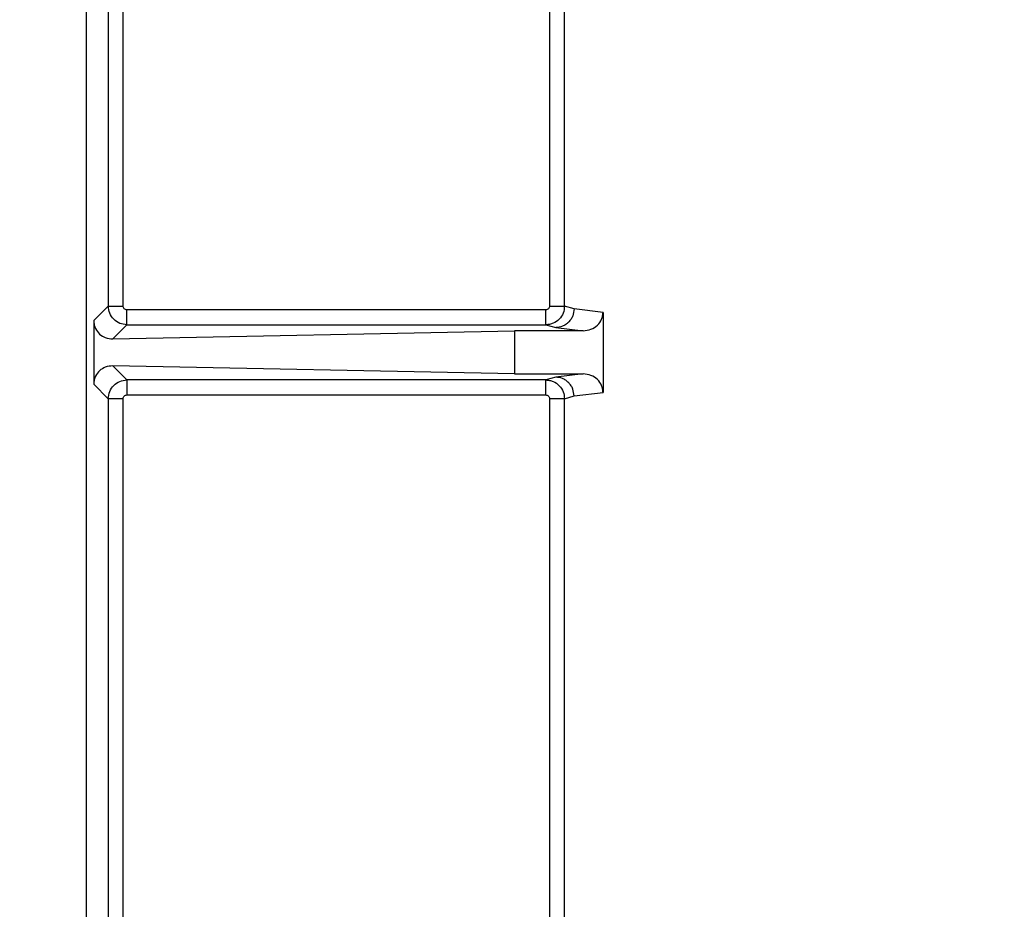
# Model space of a CAD drawing. Header units: inches. Extents: x 218.9 to 312.4, y 214.8 to 247.8.
# Tile 144 of 256: x 256.231 to 256.36, y 224.718 to 224.835. Entities that reach past the tile are written whole.
import ezdxf

# ---------------------------------------------------------------- set-up
doc = ezdxf.new("R2010")
doc.units = ezdxf.units.IN
doc.header["$LTSCALE"] = 0.25
doc.header["$MEASUREMENT"] = 0
doc.layers.add('ANNOTATIONS', color=1, linetype='Continuous')
doc.layers.add('MOTOR RH', color=7, linetype='Continuous')
doc.styles.add('ARIAL', font='arial.ttf', dxfattribs={"height": 0.09375})
doc.dimstyles.new('STANDARD$0', dxfattribs={"dimtxt": 0.09375, "dimasz": 0.09375, "dimexe": 0.03125, "dimexo": 0.046875, "dimgap": 0.09, "dimtad": 0, "dimtih": 1, "dimtoh": 1, "dimdec": 4, "dimzin": 0, "dimdsep": 46, "dimtxsty": 'ARIAL', "dimcen": 0.09, "dimadec": 0, "dimazin": 0, "dimtfac": 1, "dimtdec": 4, "dimtofl": 0, "dimtmove": 0, "dimatfit": 1, "dimfxl": 1, "dimtolj": 1, "dimtzin": 0, "dimarcsym": 0})

# ---------------------------------------------------------------- blocks, each defined once
blk = doc.blocks.new('*D113')
at = {"layer": 'ANNOTATIONS', "color": 0, "lineweight": -2, "transparency": 16777216}
for p, q in [((255.4929976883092, 223.5726725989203), (255.4929976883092, 225.8445399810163)), ((256.9914460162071, 225.558016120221), (256.9914460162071, 225.8445399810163)), ((255.5867476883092, 225.8132899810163), (256.0611257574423, 225.8132899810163)), ((256.8976960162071, 225.8132899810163), (256.4233179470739, 225.8132899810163))]:
    blk.add_line(p, q, dxfattribs=at)
at = {"layer": 'ANNOTATIONS', "color": 0, "transparency": 16777216}
for points in [[(255.5867476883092, 225.8289149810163), (255.5867476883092, 225.7976649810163), (255.4929976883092, 225.8132899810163)], [(256.8976960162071, 225.8289149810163), (256.8976960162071, 225.7976649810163), (256.9914460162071, 225.8132899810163)]]:
    blk.add_solid(points, dxfattribs=at)
at = {"layer": 'defpoints', "color": 0, "transparency": 16777216}
for p in [(255.4929976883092, 225.8132899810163), (256.9914460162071, 225.511141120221), (255.4929976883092, 223.5257975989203)]:
    blk.add_point(p, dxfattribs=at)
at = {"layer": 'ANNOTATIONS', "color": 0, "transparency": 16777216, "insert": (256.2422218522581, 225.8132899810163), "char_height": 0.09375, "attachment_point": 5, "style": 'ARIAL'}
blk.add_mtext('\\A1;25"', dxfattribs=at)
blk = doc.blocks.new('*D115')
at = {"layer": 'ANNOTATIONS', "color": 0, "lineweight": -2, "transparency": 16777216}
for p, q in [((255.4929976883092, 223.5726725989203), (255.4929976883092, 225.542391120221)), ((256.8367468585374, 224.8765007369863), (256.8367468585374, 225.542391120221)), ((255.5867476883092, 225.511141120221), (255.87455039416, 225.511141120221)), ((256.7429968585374, 225.511141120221), (256.4551941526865, 225.511141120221))]:
    blk.add_line(p, q, dxfattribs=at)
at = {"layer": 'ANNOTATIONS', "color": 0, "transparency": 16777216}
for points in [[(255.5867476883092, 225.526766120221), (255.5867476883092, 225.495516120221), (255.4929976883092, 225.511141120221)], [(256.7429968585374, 225.526766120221), (256.7429968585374, 225.495516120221), (256.8367468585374, 225.511141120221)]]:
    blk.add_solid(points, dxfattribs=at)
at = {"layer": 'defpoints', "color": 0, "transparency": 16777216}
for p in [(256.8367468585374, 225.511141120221), (256.8367468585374, 224.8296257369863), (255.4929976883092, 223.5257975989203)]:
    blk.add_point(p, dxfattribs=at)
at = {"layer": 'ANNOTATIONS', "color": 0, "transparency": 16777216, "insert": (256.1648722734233, 225.511141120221), "char_height": 0.09375, "attachment_point": 5, "style": 'ARIAL'}
blk.add_mtext('\\A1;21 1/2"', dxfattribs=at)

msp = doc.modelspace()

# ---------------------------------------------------------------- linework, layer by layer
at = {"layer": 'MOTOR RH'}
for p, q in [((256.2396772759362, 224.8769750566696), (256.2396772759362, 224.7059895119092)), ((256.300522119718, 224.8746378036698), (256.300527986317, 224.7975671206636)), ((256.3024944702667, 224.7975671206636), (256.3024944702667, 224.8751657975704)), ((256.2425753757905, 224.8671262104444), (256.2425753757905, 224.7975671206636)), ((256.2445430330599, 224.7975671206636), (256.2445430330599, 224.8671262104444)), ((256.2425753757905, 224.7975671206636), (256.2406687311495, 224.7956593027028)), ((256.2425753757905, 224.7975671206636), (256.2445430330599, 224.7975671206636)), ((256.3000363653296, 224.7970743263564), (256.2450346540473, 224.7970743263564)), ((256.3000363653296, 224.7951078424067), (256.3000363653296, 224.7970743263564)), ((256.300527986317, 224.7975671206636), (256.3024944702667, 224.7975671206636)), ((256.3037510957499, 224.7971963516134), (256.3024944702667, 224.7975671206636)), ((256.3075503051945, 224.7967434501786), (256.3037510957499, 224.7971963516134)), ((256.3075503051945, 224.7967434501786), (256.3075503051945, 224.7862211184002)), ((256.2406687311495, 224.7956593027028), (256.2406687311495, 224.787305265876)), ((256.2431784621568, 224.7932516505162), (256.2450346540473, 224.7951078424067)), ((256.2450346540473, 224.7951078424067), (256.3000363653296, 224.7951078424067)), ((256.3000363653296, 224.7951078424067), (256.3013387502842, 224.7947370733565)), ((256.2431784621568, 224.7932516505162), (256.2959156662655, 224.794314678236)), ((256.2959156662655, 224.794314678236), (256.2959156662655, 224.7886498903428)), ((256.3049291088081, 224.794314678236), (256.2959156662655, 224.794314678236)), ((256.3013387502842, 224.7947370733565), (256.3049291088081, 224.794314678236)), ((256.2959156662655, 224.7886498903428), (256.2431784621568, 224.7897152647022)), ((256.2450346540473, 224.7878590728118), (256.2431784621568, 224.7897152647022)), ((256.2959156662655, 224.7886498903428), (256.3049291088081, 224.7886498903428)), ((256.3049291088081, 224.7886498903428), (256.3013387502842, 224.7882274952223)), ((256.2406687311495, 224.787305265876), (256.2425753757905, 224.7853997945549)), ((256.3000363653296, 224.7878590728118), (256.2450346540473, 224.7878590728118)), ((256.2450346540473, 224.7878590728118), (256.2450346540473, 224.7858902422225)), ((256.3013387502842, 224.7882274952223), (256.3000363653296, 224.7878590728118)), ((256.3000363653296, 224.7858902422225), (256.3000363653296, 224.7878590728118)), ((256.3037510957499, 224.7857682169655), (256.3075503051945, 224.7862211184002)), ((256.2425753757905, 224.7853997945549), (256.2425753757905, 224.7158383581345)), ((256.2445430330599, 224.7853997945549), (256.2425753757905, 224.7853997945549)), ((256.2445430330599, 224.7158383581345), (256.2445430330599, 224.7853997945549)), ((256.2450346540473, 224.7858902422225), (256.3000363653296, 224.7858902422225)), ((256.300527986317, 224.7853997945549), (256.300522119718, 224.7083267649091)), ((256.3024944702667, 224.7853997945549), (256.300527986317, 224.7853997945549)), ((256.3024944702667, 224.7853997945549), (256.3037510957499, 224.7857682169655)), ((256.3024944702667, 224.7078011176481), (256.3024944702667, 224.7853997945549))]:
    msp.add_line(p, q, dxfattribs=at)
for points, knots in [([(256.2450346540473, 224.7951078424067), (256.2447124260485, 224.7951449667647), (256.2440684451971, 224.7952191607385), (256.2432560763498, 224.7957881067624), (256.2426867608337, 224.7966003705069), (256.2426125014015, 224.7972448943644), (256.2425753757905, 224.7975671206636)], [0, 0, 0, 0, 0.2500783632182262, 0.4997879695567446, 0.7499216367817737, 0.9999999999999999, 0.9999999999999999, 0.9999999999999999, 0.9999999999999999]), ([(256.2450346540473, 224.7970743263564), (256.2449698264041, 224.7970806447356), (256.2448400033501, 224.7970932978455), (256.2446787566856, 224.7972100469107), (256.2445617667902, 224.7973716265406), (256.2445492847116, 224.7975018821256), (256.2445430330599, 224.7975671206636)], [0, 0, 0, 0, 0.249303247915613, 0.4992516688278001, 0.7492000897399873, 1, 1, 1, 1]), ([(256.2450346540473, 224.7951078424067), (256.2450346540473, 224.7951450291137), (256.2450346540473, 224.795219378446), (256.2450346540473, 224.7956751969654), (256.2450346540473, 224.7963183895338), (256.2450346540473, 224.7968224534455), (256.2450346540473, 224.7970743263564)], [0, 0, 0, 0, 0.250052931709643, 0.4999439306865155, 0.750129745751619, 1, 1, 1, 1]), ([(256.3024944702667, 224.7975671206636), (256.3024594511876, 224.7972546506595), (256.3023887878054, 224.7966241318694), (256.3018369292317, 224.7958060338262), (256.3011600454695, 224.795343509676), (256.3005338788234, 224.7951350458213), (256.3002026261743, 224.7951169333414), (256.3000363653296, 224.7951078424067)], [0, 0, 0, 0, 0.2426776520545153, 0.4896880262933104, 0.7418172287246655, 0.8704140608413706, 1, 1, 1, 1]), ([(256.300527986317, 224.7975671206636), (256.3005212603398, 224.797501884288), (256.3005078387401, 224.7973717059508), (256.3003912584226, 224.7972104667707), (256.3002308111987, 224.7970930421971), (256.3001012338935, 224.7970805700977), (256.3000363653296, 224.7970743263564)], [0, 0, 0, 0, 0.2513272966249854, 0.5015203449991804, 0.7504527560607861, 1, 1, 1, 1]), ([(256.3037510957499, 224.7971963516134), (256.3037173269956, 224.7968884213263), (256.3036653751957, 224.7964146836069), (256.3033626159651, 224.7958448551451), (256.3030518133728, 224.7954516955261), (256.3026679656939, 224.7951318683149), (256.302105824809, 224.7948268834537), (256.301641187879, 224.794772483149), (256.3013387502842, 224.7947370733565)], [0, 0, 0, 0, 0.2393383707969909, 0.3682119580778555, 0.4995010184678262, 0.6314020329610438, 0.7600752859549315, 1, 1, 1, 1]), ([(256.3049291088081, 224.794314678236), (256.3052834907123, 224.7943527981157), (256.3059765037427, 224.7944273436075), (256.3068518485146, 224.7949994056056), (256.3073253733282, 224.7956781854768), (256.3075231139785, 224.796280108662), (256.30754124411, 224.796589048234), (256.3075503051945, 224.7967434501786)], [0, 0, 0, 0, 0.2676551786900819, 0.5234142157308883, 0.7657383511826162, 0.8829206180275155, 1, 1, 1, 1]), ([(256.2406687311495, 224.7956593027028), (256.2406809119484, 224.7954599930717), (256.240703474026, 224.7950908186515), (256.2409532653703, 224.7944629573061), (256.2414225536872, 224.7938431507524), (256.2422238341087, 224.7933392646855), (256.2428429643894, 224.7932824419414), (256.2431784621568, 224.7932516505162)], [0, 0, 0, 0, 0.1424239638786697, 0.263807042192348, 0.489227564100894, 0.7232197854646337, 0.9999999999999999, 0.9999999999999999, 0.9999999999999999, 0.9999999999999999]), ([(256.2431784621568, 224.7897152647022), (256.2428429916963, 224.7896834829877), (256.2422240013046, 224.7896248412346), (256.2414225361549, 224.7891215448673), (256.240953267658, 224.7885015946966), (256.2407034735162, 224.787873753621), (256.2406809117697, 224.7875045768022), (256.2406687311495, 224.787305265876)], [0, 0, 0, 0, 0.2768433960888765, 0.51081517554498, 0.7362160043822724, 0.8575884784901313, 1, 1, 1, 1]), ([(256.3075503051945, 224.7862211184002), (256.30754124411, 224.7863755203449), (256.3075231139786, 224.7866844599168), (256.3073253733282, 224.7872863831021), (256.3068518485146, 224.7879651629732), (256.3059765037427, 224.7885372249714), (256.3052834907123, 224.7886117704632), (256.3049291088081, 224.7886498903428)], [0, 0, 0, 0, 0.1170793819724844, 0.2342616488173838, 0.4765857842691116, 0.7323448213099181, 1, 1, 1, 1]), ([(256.2425753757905, 224.7853997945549), (256.2426126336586, 224.7857211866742), (256.2426872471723, 224.7863648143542), (256.2432560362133, 224.7871766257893), (256.2440687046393, 224.78774487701), (256.2447124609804, 224.7878209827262), (256.2450346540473, 224.7878590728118)], [0, 0, 0, 0, 0.2495985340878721, 0.4998520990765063, 0.7496813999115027, 1, 1, 1, 1]), ([(256.3000363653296, 224.7878567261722), (256.3002025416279, 224.7878473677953), (256.3005337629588, 224.7878287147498), (256.301161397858, 224.78762548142), (256.3018376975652, 224.7871596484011), (256.3023878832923, 224.7863416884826), (256.3024592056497, 224.7857114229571), (256.3024944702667, 224.7853997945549)], [0, 0, 0, 0, 0.1296159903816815, 0.2583496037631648, 0.5102857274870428, 0.7578657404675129, 1, 1, 1, 1]), ([(256.3037510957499, 224.7857682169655), (256.3037174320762, 224.7860769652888), (256.3036656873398, 224.7865515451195), (256.3033626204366, 224.7871222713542), (256.3030512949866, 224.7875152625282), (256.3026656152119, 224.7878319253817), (256.302106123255, 224.7881415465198), (256.3016410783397, 224.7881936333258), (256.3013387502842, 224.7882274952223)], [0, 0, 0, 0, 0.2398756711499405, 0.3687150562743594, 0.5001591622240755, 0.6316772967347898, 0.7605515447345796, 1, 1, 1, 1]), ([(256.2445430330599, 224.7853997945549), (256.2445494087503, 224.7854642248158), (256.2445622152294, 224.7855936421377), (256.2446786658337, 224.7857540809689), (256.244839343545, 224.7858717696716), (256.2449693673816, 224.7858840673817), (256.2450346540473, 224.7858902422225)], [0, 0, 0, 0, 0.2484916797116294, 0.4991308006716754, 0.7485070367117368, 1, 1, 1, 1]), ([(256.3000363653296, 224.7858902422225), (256.3001007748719, 224.7858838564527), (256.3002301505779, 224.7858710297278), (256.3003911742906, 224.7857545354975), (256.3005073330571, 224.7855934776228), (256.3005211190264, 224.7854641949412), (256.300527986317, 224.7853997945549)], [0, 0, 0, 0, 0.2488531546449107, 0.4998568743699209, 0.7508605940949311, 1, 1, 1, 1])]:
    msp.add_open_spline(points, degree=3, knots=knots, dxfattribs=at)

# ---------------------------------------------------------------- dimensions: what is measured, and where the dimension line sits
at = {"layer": 'ANNOTATIONS'}
dim = msp.add_linear_dim(base=(255.4929976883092, 225.8132899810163), p1=(256.9914460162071, 225.511141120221), p2=(255.4929976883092, 223.5257975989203), text='25"', dimstyle='STANDARD$0', dxfattribs=at)
dim.commit()
dim.dimension.update_dxf_attribs({"geometry": '*D113', "text_midpoint": (256.2422218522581, 225.8132899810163), "dimtype": 160})
dim = msp.add_linear_dim(base=(256.8367468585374, 225.511141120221), p1=(255.4929976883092, 223.5257975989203), p2=(256.8367468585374, 224.8296257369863), text='21 1/2"', dimstyle='STANDARD$0', dxfattribs=at)
dim.commit()
dim.dimension.update_dxf_attribs({"geometry": '*D115', "text_midpoint": (256.1648722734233, 225.511141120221)})

doc.saveas('drawing.dxf')
